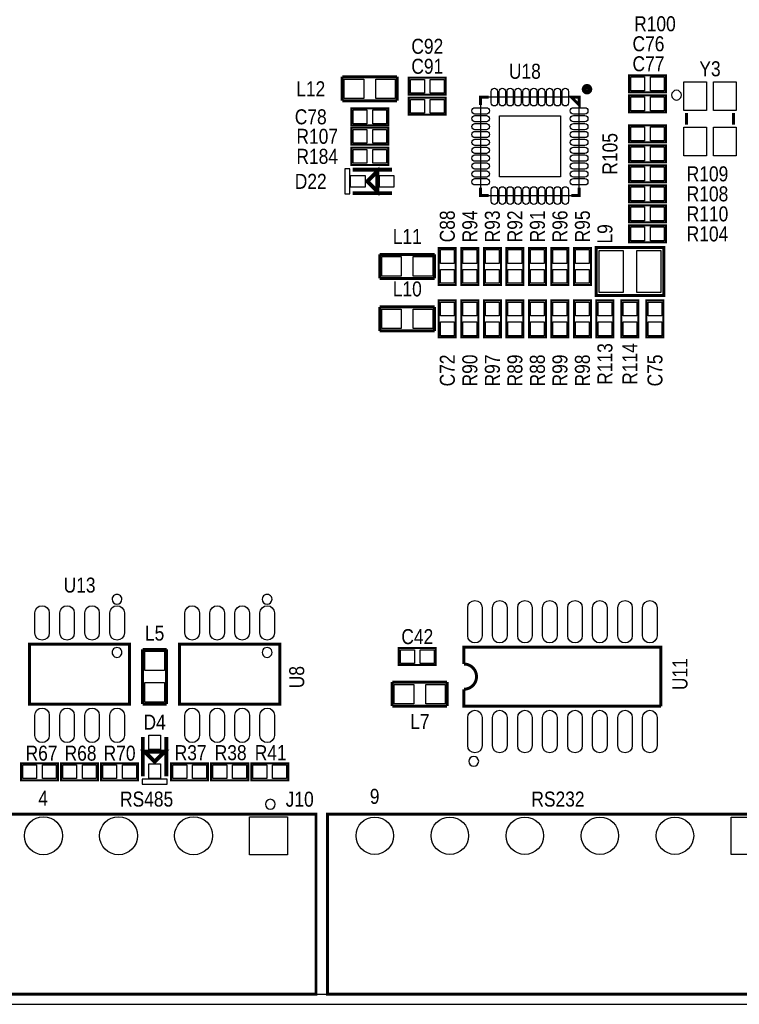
# Model space of a CAD drawing. Extents: x -37 to 189, y -69 to 158.
# Tile 3 of 11: x 41 to 78, y 0 to 50. Entities that reach past the tile are written whole.
import ezdxf
from ezdxf.enums import TextEntityAlignment as Align

# ---------------------------------------------------------------- set-up
doc = ezdxf.new("R2010")
doc.units = 0
for name, color, linetype in [('BG_OUTLINE', 12, 'CONTINUOUS'), ('BG_SILKSCREEN_TOP', 7, 'CONTINUOUS'), ('PG_SILKSCREEN_TOP', 253, 'CONTINUOUS'), ('PIN_SOLDERMASK_TOP', 120, 'CONTINUOUS'), ('RD_SILKSCREEN_TOP', 173, 'CONTINUOUS'), ('RKI_ALL', 2, 'CONTINUOUS')]:
    doc.layers.add(name, color=color, linetype=linetype)

msp = doc.modelspace()

# ---------------------------------------------------------------- linework, layer by layer
at = {"layer": 'BG_OUTLINE'}
msp.add_lwpolyline([(1.999996, 0), (155.999993, 0, 0.414213), (157.999989, 1.999996), (157.999989, 92.999992, 0.414215), (155.999993, 94.999988), (1.999996, 94.999988, 0.414214), (0, 92.999992), (0, 1.999996, 0.414212), (1.999996, 0)], format="xyb", dxfattribs=at)
at = {"layer": 'PG_SILKSCREEN_TOP'}
for points, const_width in [([(57.785, 45.8724), (57.785, 47.0916)], 0.1524), ([(57.785, 47.0916), (60.5663, 47.0916)], 0.1524), ([(60.5663, 47.0916), (60.5663, 45.8724)], 0.1524), ([(63.0428, 46.1772), (61.1632, 46.1772), (61.1632, 47.0408), (63.0428, 47.0408), (63.0428, 46.1772)], 0.1016), ([(72.3392, 47.1678), (74.2188, 47.1678), (74.2188, 46.3042), (72.3392, 46.3042), (72.3392, 47.1678)], 0.1016), ([(63.0428, 45.1612), (61.1632, 45.1612), (61.1632, 46.0248), (63.0428, 46.0248), (63.0428, 45.1612)], 0.1016), ([(65.209928, 46.061122), (64.809878, 46.061122), (64.809878, 45.661072)], 0.150114), ([(69.410072, 46.061122), (69.810122, 46.061122), (69.810122, 45.661072), (69.410072, 46.061122)], 0.150114), ([(72.3392, 46.1518), (74.2188, 46.1518), (74.2188, 45.2882), (72.3392, 45.2882), (72.3392, 46.1518)], 0.1016), ([(60.5663, 45.8724), (57.785, 45.8724)], 0.1524), ([(60.1218, 44.6278), (58.2422, 44.6278), (58.2422, 45.4914), (60.1218, 45.4914), (60.1218, 44.6278)], 0.1016), ([(75.254002, 45.257999), (75.254002, 44.658001)], 0.150012), ([(77.653998, 45.257999), (77.653998, 44.658001)], 0.150012), ([(58.2422, 44.5008), (60.1218, 44.5008), (60.1218, 43.6372), (58.2422, 43.6372), (58.2422, 44.5008)], 0.1016), ([(72.3392, 44.6278), (74.2188, 44.6278), (74.2188, 43.7642), (72.3392, 43.7642), (72.3392, 44.6278)], 0.1016), ([(58.2422, 43.4848), (60.1218, 43.4848), (60.1218, 42.6212), (58.2422, 42.6212), (58.2422, 43.4848)], 0.1016), ([(74.2188, 42.7482), (72.3392, 42.7482), (72.3392, 43.6118), (74.2188, 43.6118), (74.2188, 42.7482)], 0.1016), ([(59.055, 41.783), (59.563, 42.291), (59.563, 41.275), (59.055, 41.783)], 0.2032), ([(72.3392, 42.5958), (74.2188, 42.5958), (74.2188, 41.7322), (72.3392, 41.7322), (72.3392, 42.5958)], 0.1016), ([(60.308998, 42.382948), (58.309002, 42.382948)], 0.199898), ([(64.809878, 41.460928), (64.809878, 41.060878), (65.209928, 41.060878)], 0.150114), ([(69.810122, 41.460928), (69.810122, 41.060878), (69.410072, 41.060878)], 0.150114), ([(72.3392, 41.5798), (74.2188, 41.5798), (74.2188, 40.7162), (72.3392, 40.7162), (72.3392, 41.5798)], 0.1016), ([(58.309002, 41.183052), (60.308998, 41.183052)], 0.199898), ([(72.3392, 40.5638), (74.2188, 40.5638), (74.2188, 39.7002), (72.3392, 39.7002), (72.3392, 40.5638)], 0.1016), ([(74.2188, 38.6842), (72.3392, 38.6842), (72.3392, 39.5478), (74.2188, 39.5478), (74.2188, 38.6842)], 0.1016), ([(70.671182, 35.98799), (74.108818, 35.98799), (74.108818, 38.428168), (70.670928, 38.428168), (70.670928, 35.98799), (70.671182, 35.98799)], 0.1524), ([(59.69, 36.8554), (59.69, 38.0746)], 0.1524), ([(59.69, 38.0746), (62.4713, 38.0746)], 0.1524), ([(62.4713, 38.0746), (62.4713, 36.8554)], 0.1524), ([(63.5508, 38.4048), (63.5508, 36.5252), (62.6872, 36.5252), (62.6872, 38.4048), (63.5508, 38.4048)], 0.1016), ([(63.8302, 36.5252), (63.8302, 38.4048), (64.6938, 38.4048), (64.6938, 36.5252), (63.8302, 36.5252)], 0.1016), ([(64.9732, 36.5252), (64.9732, 38.4048), (65.8368, 38.4048), (65.8368, 36.5252), (64.9732, 36.5252)], 0.1016), ([(66.1162, 36.5252), (66.1162, 38.4048), (66.9798, 38.4048), (66.9798, 36.5252), (66.1162, 36.5252)], 0.1016), ([(67.2592, 36.5252), (67.2592, 38.4048), (68.1228, 38.4048), (68.1228, 36.5252), (67.2592, 36.5252)], 0.1016), ([(68.4022, 36.5252), (68.4022, 38.4048), (69.2658, 38.4048), (69.2658, 36.5252), (68.4022, 36.5252)], 0.1016), ([(69.5452, 36.5252), (69.5452, 38.4048), (70.4088, 38.4048), (70.4088, 36.5252), (69.5452, 36.5252)], 0.1016), ([(62.4713, 36.8554), (59.69, 36.8554)], 0.1524), ([(62.6872, 33.8582), (62.6872, 35.7378), (63.5508, 35.7378), (63.5508, 33.8582), (62.6872, 33.8582)], 0.1016), ([(63.8302, 33.8582), (63.8302, 35.7378), (64.6938, 35.7378), (64.6938, 33.8582), (63.8302, 33.8582)], 0.1016), ([(65.8368, 35.7378), (65.8368, 33.8582), (64.9732, 33.8582), (64.9732, 35.7378), (65.8368, 35.7378)], 0.1016), ([(66.1162, 33.8582), (66.1162, 35.7378), (66.9798, 35.7378), (66.9798, 33.8582), (66.1162, 33.8582)], 0.1016), ([(67.2592, 33.8582), (67.2592, 35.7378), (68.1228, 35.7378), (68.1228, 33.8582), (67.2592, 33.8582)], 0.1016), ([(69.2658, 35.7378), (69.2658, 33.8582), (68.4022, 33.8582), (68.4022, 35.7378), (69.2658, 35.7378)], 0.1016), ([(70.4088, 35.7378), (70.4088, 33.8582), (69.5452, 33.8582), (69.5452, 35.7378), (70.4088, 35.7378)], 0.1016), ([(70.6882, 33.8582), (70.6882, 35.7378), (71.5518, 35.7378), (71.5518, 33.8582), (70.6882, 33.8582)], 0.1016), ([(72.8218, 35.7378), (72.8218, 33.8582), (71.9582, 33.8582), (71.9582, 35.7378), (72.8218, 35.7378)], 0.1016), ([(74.0918, 35.7378), (74.0918, 33.8582), (73.2282, 33.8582), (73.2282, 35.7378), (74.0918, 35.7378)], 0.1016), ([(59.69, 34.1884), (59.69, 35.4076)], 0.1524), ([(59.69, 35.4076), (62.4713, 35.4076)], 0.1524), ([(62.4713, 35.4076), (62.4713, 34.1884)], 0.1524), ([(62.4713, 34.1884), (59.69, 34.1884)], 0.1524), ([(41.91, 15.24), (46.99, 15.24), (46.99, 18.288), (41.91, 18.288), (41.91, 15.24)], 0.1524), ([(47.6504, 15.24), (47.6504, 18.0213)], 0.1524), ([(47.6504, 18.0213), (48.8696, 18.0213)], 0.1524), ([(48.8696, 18.0213), (48.8696, 15.24)], 0.1524), ([(49.53, 15.24), (54.61, 15.24), (54.61, 18.288), (49.53, 18.288), (49.53, 15.24)], 0.1524), ([(62.5348, 17.2212), (60.6552, 17.2212), (60.6552, 18.0848), (62.5348, 18.0848), (62.5348, 17.2212)], 0.1016), ([(60.325, 15.1384), (60.325, 16.3576)], 0.1524), ([(60.325, 16.3576), (63.1063, 16.3576)], 0.1524), ([(63.1063, 16.3576), (63.1063, 15.1384)], 0.1524), ([(63.96101, 15.637002), (63.96101, 15.137003), (73.96099, 15.137003)], 0.150012), ([(48.8696, 15.24), (47.6504, 15.24)], 0.1524), ([(63.1063, 15.1384), (60.325, 15.1384)], 0.1524), ([(47.660052, 13.572998), (47.660052, 11.573002)], 0.199898), ([(48.859948, 11.573002), (48.859948, 13.572998)], 0.199898), ([(48.26, 12.319), (47.752, 12.827), (48.768, 12.827), (48.26, 12.319)], 0.2032), ([(43.3578, 11.3792), (41.4782, 11.3792), (41.4782, 12.2428), (43.3578, 12.2428), (43.3578, 11.3792)], 0.1016), ([(45.3898, 11.3792), (43.5102, 11.3792), (43.5102, 12.2428), (45.3898, 12.2428), (45.3898, 11.3792)], 0.1016), ([(45.5422, 12.2428), (47.4218, 12.2428), (47.4218, 11.3792), (45.5422, 11.3792), (45.5422, 12.2428)], 0.1016), ([(50.9778, 11.3792), (49.0982, 11.3792), (49.0982, 12.2428), (50.9778, 12.2428), (50.9778, 11.3792)], 0.1016), ([(53.0098, 11.3792), (51.1302, 11.3792), (51.1302, 12.2428), (53.0098, 12.2428), (53.0098, 11.3792)], 0.1016), ([(53.1622, 12.2428), (55.0418, 12.2428), (55.0418, 11.3792), (53.1622, 11.3792), (53.1622, 12.2428)], 0.1016), ([(40.213483, 9.657918), (56.453481, 9.657918), (56.453481, 0.507924), (40.213483, 0.507924), (40.213483, 9.657918)], 0.150012), ([(57.030976, 9.657918), (80.890974, 9.657918), (80.890974, 0.507924), (57.030976, 0.507924), (57.030976, 9.657918)], 0.150012)]:
    msp.add_lwpolyline(points, dxfattribs=dict(at, const_width=const_width))
for points, const_width in [([(70.351294, 46.460994, 1.000041), (70.068694, 46.460994, 0.999959), (70.351294, 46.460994)], 0.249936), ([(73.96099, 15.137003), (73.96099, 18.136997), (63.96101, 18.136997), (63.96101, 17.277105, -0.999984), (63.96101, 15.996895), (63.96101, 15.637002)], 0.150012)]:
    msp.add_lwpolyline(points, format="xyb", dxfattribs=dict(at, const_width=const_width))
msp.add_lwpolyline([(64.809878, 46.061122), (64.809878, 41.060878), (69.810122, 41.060878), (69.810122, 46.061122), (64.809878, 46.061122)], dxfattribs=at)
for points in [[(75.00399, 46.157998, 1), (74.50401, 46.158002, 1)], [(46.599983, 20.563992, 1), (46.100017, 20.564008, 1)], [(54.219983, 20.563992, 1), (53.720017, 20.564008, 1)], [(46.599983, 17.863998, 1), (46.100017, 17.864002, 1)], [(54.219983, 17.863998, 1), (53.720017, 17.864002, 1)], [(64.710996, 12.337009, 1), (64.211004, 12.336991, 1)], [(54.383483, 10.157917, 1), (53.883482, 10.157924, 1)]]:
    msp.add_lwpolyline(points, format="xyb", close=True, dxfattribs=at)
for points in [[(57.912, 42.418), (57.912, 41.148), (58.166, 41.148), (58.166, 42.418)], [(57.912, 42.418), (57.912, 41.148), (58.166, 41.148), (58.166, 42.418)], [(47.625, 11.176), (48.895, 11.176), (48.895, 11.43), (47.625, 11.43)]]:
    msp.add_lwpolyline(points, close=True, dxfattribs=at)
at = {"layer": 'PIN_SOLDERMASK_TOP'}
for points in [[(72.428633, 46.385505), (72.428633, 47.086495), (73.129623, 47.086495), (73.129623, 46.385505)], [(73.428377, 46.385505), (73.428377, 47.086495), (74.129367, 47.086495), (74.129367, 46.385505)], [(58.876311, 46.976411), (58.876311, 45.987589), (57.887489, 45.987589), (57.887489, 46.976411)], [(60.476511, 46.976411), (60.476511, 45.987589), (59.487689, 45.987589), (59.487689, 46.976411)], [(61.953623, 46.959495), (61.953623, 46.258505), (61.252633, 46.258505), (61.252633, 46.959495)], [(62.953367, 46.959495), (62.953367, 46.258505), (62.252377, 46.258505), (62.252377, 46.959495)], [(75.128984, 46.833015), (76.278994, 46.833015), (76.278994, 45.383006), (75.128984, 45.383006)], [(76.629006, 46.833015), (77.779016, 46.833015), (77.779016, 45.383006), (76.629006, 45.383006)], [(72.428633, 45.369505), (72.428633, 46.070495), (73.129623, 46.070495), (73.129623, 45.369505)], [(73.428377, 45.369505), (73.428377, 46.070495), (74.129367, 46.070495), (74.129367, 45.369505)], [(61.953623, 45.943495), (61.953623, 45.242505), (61.252633, 45.242505), (61.252633, 45.943495)], [(62.953367, 45.943495), (62.953367, 45.242505), (62.252377, 45.242505), (62.252377, 45.943495)], [(59.032623, 45.410095), (59.032623, 44.709105), (58.331633, 44.709105), (58.331633, 45.410095)], [(60.032367, 45.410095), (60.032367, 44.709105), (59.331377, 44.709105), (59.331377, 45.410095)], [(65.759965, 45.111035), (68.860035, 45.111035), (68.860035, 42.010965), (65.759965, 42.010965)], [(72.428633, 43.845505), (72.428633, 44.546495), (73.129623, 44.546495), (73.129623, 43.845505)], [(73.428377, 43.845505), (73.428377, 44.546495), (74.129367, 44.546495), (74.129367, 43.845505)], [(75.128984, 44.532994), (76.278994, 44.532994), (76.278994, 43.082985), (75.128984, 43.082985)], [(76.629006, 44.532994), (77.779016, 44.532994), (77.779016, 43.082985), (76.629006, 43.082985)], [(58.331633, 43.718505), (58.331633, 44.419495), (59.032623, 44.419495), (59.032623, 43.718505)], [(59.331377, 43.718505), (59.331377, 44.419495), (60.032367, 44.419495), (60.032367, 43.718505)], [(73.129623, 43.530495), (73.129623, 42.829505), (72.428633, 42.829505), (72.428633, 43.530495)], [(74.129367, 43.530495), (74.129367, 42.829505), (73.428377, 42.829505), (73.428377, 43.530495)], [(58.331633, 42.702505), (58.331633, 43.403495), (59.032623, 43.403495), (59.032623, 42.702505)], [(59.331377, 42.702505), (59.331377, 43.403495), (60.032367, 43.403495), (60.032367, 42.702505)], [(72.428633, 41.813505), (72.428633, 42.514495), (73.129623, 42.514495), (73.129623, 41.813505)], [(73.428377, 41.813505), (73.428377, 42.514495), (74.129367, 42.514495), (74.129367, 41.813505)], [(58.208926, 41.483026), (58.208926, 42.082974), (58.949082, 42.082974), (58.949082, 41.483026)], [(59.668918, 41.483026), (59.668918, 42.082974), (60.409074, 42.082974), (60.409074, 41.483026)], [(72.428633, 40.797505), (72.428633, 41.498495), (73.129623, 41.498495), (73.129623, 40.797505)], [(73.428377, 40.797505), (73.428377, 41.498495), (74.129367, 41.498495), (74.129367, 40.797505)], [(72.428633, 39.781505), (72.428633, 40.482495), (73.129623, 40.482495), (73.129623, 39.781505)], [(73.428377, 39.781505), (73.428377, 40.482495), (74.129367, 40.482495), (74.129367, 39.781505)], [(73.129623, 39.466495), (73.129623, 38.765505), (72.428633, 38.765505), (72.428633, 39.466495)], [(74.129367, 39.466495), (74.129367, 38.765505), (73.428377, 38.765505), (73.428377, 39.466495)], [(62.768505, 38.315367), (63.469495, 38.315367), (63.469495, 37.614377), (62.768505, 37.614377)], [(64.612495, 37.614377), (63.911505, 37.614377), (63.911505, 38.315367), (64.612495, 38.315367)], [(65.755495, 37.614377), (65.054505, 37.614377), (65.054505, 38.315367), (65.755495, 38.315367)], [(66.898495, 37.614377), (66.197505, 37.614377), (66.197505, 38.315367), (66.898495, 38.315367)], [(68.041495, 37.614377), (67.340505, 37.614377), (67.340505, 38.315367), (68.041495, 38.315367)], [(69.184495, 37.614377), (68.483505, 37.614377), (68.483505, 38.315367), (69.184495, 38.315367)], [(70.327495, 37.614377), (69.626505, 37.614377), (69.626505, 38.315367), (70.327495, 38.315367)], [(70.82155, 36.1442), (70.82155, 38.2778), (72.04075, 38.2778), (72.04075, 36.1442)], [(72.73925, 36.1442), (72.73925, 38.2778), (73.95845, 38.2778), (73.95845, 36.1442)], [(60.781311, 37.959411), (60.781311, 36.970589), (59.792489, 36.970589), (59.792489, 37.959411)], [(62.381511, 37.959411), (62.381511, 36.970589), (61.392689, 36.970589), (61.392689, 37.959411)], [(62.768505, 37.315623), (63.469495, 37.315623), (63.469495, 36.614633), (62.768505, 36.614633)], [(64.612495, 36.614633), (63.911505, 36.614633), (63.911505, 37.315623), (64.612495, 37.315623)], [(65.755495, 36.614633), (65.054505, 36.614633), (65.054505, 37.315623), (65.755495, 37.315623)], [(66.898495, 36.614633), (66.197505, 36.614633), (66.197505, 37.315623), (66.898495, 37.315623)], [(68.041495, 36.614633), (67.340505, 36.614633), (67.340505, 37.315623), (68.041495, 37.315623)], [(69.184495, 36.614633), (68.483505, 36.614633), (68.483505, 37.315623), (69.184495, 37.315623)], [(70.327495, 36.614633), (69.626505, 36.614633), (69.626505, 37.315623), (70.327495, 37.315623)], [(63.469495, 34.947377), (62.768505, 34.947377), (62.768505, 35.648367), (63.469495, 35.648367)], [(64.612495, 34.947377), (63.911505, 34.947377), (63.911505, 35.648367), (64.612495, 35.648367)], [(65.054505, 35.648367), (65.755495, 35.648367), (65.755495, 34.947377), (65.054505, 34.947377)], [(66.898495, 34.947377), (66.197505, 34.947377), (66.197505, 35.648367), (66.898495, 35.648367)], [(68.041495, 34.947377), (67.340505, 34.947377), (67.340505, 35.648367), (68.041495, 35.648367)], [(68.483505, 35.648367), (69.184495, 35.648367), (69.184495, 34.947377), (68.483505, 34.947377)], [(69.626505, 35.648367), (70.327495, 35.648367), (70.327495, 34.947377), (69.626505, 34.947377)], [(71.470495, 34.947377), (70.769505, 34.947377), (70.769505, 35.648367), (71.470495, 35.648367)], [(72.039505, 35.648367), (72.740495, 35.648367), (72.740495, 34.947377), (72.039505, 34.947377)], [(73.309505, 35.648367), (74.010495, 35.648367), (74.010495, 34.947377), (73.309505, 34.947377)], [(60.781311, 35.292411), (60.781311, 34.303589), (59.792489, 34.303589), (59.792489, 35.292411)], [(62.381511, 35.292411), (62.381511, 34.303589), (61.392689, 34.303589), (61.392689, 35.292411)], [(63.469495, 33.947633), (62.768505, 33.947633), (62.768505, 34.648623), (63.469495, 34.648623)], [(64.612495, 33.947633), (63.911505, 33.947633), (63.911505, 34.648623), (64.612495, 34.648623)], [(65.054505, 34.648623), (65.755495, 34.648623), (65.755495, 33.947633), (65.054505, 33.947633)], [(66.898495, 33.947633), (66.197505, 33.947633), (66.197505, 34.648623), (66.898495, 34.648623)], [(68.041495, 33.947633), (67.340505, 33.947633), (67.340505, 34.648623), (68.041495, 34.648623)], [(68.483505, 34.648623), (69.184495, 34.648623), (69.184495, 33.947633), (68.483505, 33.947633)], [(69.626505, 34.648623), (70.327495, 34.648623), (70.327495, 33.947633), (69.626505, 33.947633)], [(71.470495, 33.947633), (70.769505, 33.947633), (70.769505, 34.648623), (71.470495, 34.648623)], [(72.039505, 34.648623), (72.740495, 34.648623), (72.740495, 33.947633), (72.039505, 33.947633)], [(73.309505, 34.648623), (74.010495, 34.648623), (74.010495, 33.947633), (73.309505, 33.947633)], [(61.445623, 18.003495), (61.445623, 17.302505), (60.744633, 17.302505), (60.744633, 18.003495)], [(62.445367, 18.003495), (62.445367, 17.302505), (61.744377, 17.302505), (61.744377, 18.003495)], [(47.765589, 17.931511), (48.754411, 17.931511), (48.754411, 16.942689), (47.765589, 16.942689)], [(47.765589, 16.331311), (48.754411, 16.331311), (48.754411, 15.342489), (47.765589, 15.342489)], [(61.416311, 16.242411), (61.416311, 15.253589), (60.427489, 15.253589), (60.427489, 16.242411)], [(63.016511, 16.242411), (63.016511, 15.253589), (62.027689, 15.253589), (62.027689, 16.242411)], [(48.559974, 12.932918), (47.960026, 12.932918), (47.960026, 13.673074), (48.559974, 13.673074)], [(42.268623, 12.161495), (42.268623, 11.460505), (41.567633, 11.460505), (41.567633, 12.161495)], [(43.268367, 12.161495), (43.268367, 11.460505), (42.567377, 11.460505), (42.567377, 12.161495)], [(44.300623, 12.161495), (44.300623, 11.460505), (43.599633, 11.460505), (43.599633, 12.161495)], [(45.300367, 12.161495), (45.300367, 11.460505), (44.599377, 11.460505), (44.599377, 12.161495)], [(45.631633, 11.460505), (45.631633, 12.161495), (46.332623, 12.161495), (46.332623, 11.460505)], [(46.631377, 11.460505), (46.631377, 12.161495), (47.332367, 12.161495), (47.332367, 11.460505)], [(48.559974, 11.472926), (47.960026, 11.472926), (47.960026, 12.213082), (48.559974, 12.213082)], [(49.888623, 12.161495), (49.888623, 11.460505), (49.187633, 11.460505), (49.187633, 12.161495)], [(50.888367, 12.161495), (50.888367, 11.460505), (50.187377, 11.460505), (50.187377, 12.161495)], [(51.920623, 12.161495), (51.920623, 11.460505), (51.219633, 11.460505), (51.219633, 12.161495)], [(52.920367, 12.161495), (52.920367, 11.460505), (52.219377, 11.460505), (52.219377, 12.161495)], [(53.251633, 11.460505), (53.251633, 12.161495), (53.952623, 12.161495), (53.952623, 11.460505)], [(54.251377, 11.460505), (54.251377, 12.161495), (54.952367, 12.161495), (54.952367, 11.460505)], [(55.013479, 9.522917), (55.013479, 7.592924), (53.083485, 7.592924), (53.083485, 9.522917)], [(79.435973, 9.507918), (79.435973, 7.607922), (77.535976, 7.607922), (77.535976, 9.507918)]]:
    msp.add_lwpolyline(points, close=True, dxfattribs=at)
for points in [[(65.349882, 45.771181), (65.349882, 46.351063, -1), (65.669922, 46.351063), (65.669922, 45.771181, -1)], [(65.749932, 45.771181), (65.749932, 46.351063, -1), (66.069972, 46.351063), (66.069972, 45.771181, -1)], [(66.149982, 45.771181), (66.149982, 46.351063, -1), (66.470022, 46.351063), (66.470022, 45.771181, -1)], [(66.550032, 45.771181), (66.550032, 46.351063, -1), (66.870072, 46.351063), (66.870072, 45.771181, -1)], [(66.950082, 45.771181), (66.950082, 46.351063, -1), (67.270122, 46.351063), (67.270122, 45.771181, -1)], [(67.349878, 45.771181), (67.349878, 46.351063, -1), (67.669918, 46.351063), (67.669918, 45.771181, -1)], [(67.749928, 45.771181), (67.749928, 46.351063, -1), (68.069968, 46.351063), (68.069968, 45.771181, -1)], [(68.149978, 45.771181), (68.149978, 46.351063, -1), (68.470018, 46.351063), (68.470018, 45.771181, -1)], [(68.550028, 45.771181), (68.550028, 46.351063, -1), (68.870068, 46.351063), (68.870068, 45.771181, -1)], [(68.950078, 45.771181), (68.950078, 46.351063, -1), (69.270118, 46.351063), (69.270118, 45.771181, -1)], [(65.099819, 45.201078), (64.519937, 45.201078, -1), (64.519937, 45.521118), (65.099819, 45.521118, -1)], [(70.100063, 45.201078), (69.520181, 45.201078, -1), (69.520181, 45.521118), (70.100063, 45.521118, -1)], [(65.099819, 44.801028), (64.519937, 44.801028, -1), (64.519937, 45.121068), (65.099819, 45.121068, -1)], [(70.100063, 44.801028), (69.520181, 44.801028, -1), (69.520181, 45.121068), (70.100063, 45.121068, -1)], [(65.099819, 44.400978), (64.519937, 44.400978, -1), (64.519937, 44.721018), (65.099819, 44.721018, -1)], [(70.100063, 44.400978), (69.520181, 44.400978, -1), (69.520181, 44.721018), (70.100063, 44.721018, -1)], [(65.099819, 44.000928), (64.519937, 44.000928, -1), (64.519937, 44.320968), (65.099819, 44.320968, -1)], [(70.100063, 44.000928), (69.520181, 44.000928, -1), (69.520181, 44.320968), (70.100063, 44.320968, -1)], [(65.099819, 43.600878), (64.519937, 43.600878, -1), (64.519937, 43.920918), (65.099819, 43.920918, -1)], [(65.099819, 43.201082), (64.519937, 43.201082, -1), (64.519937, 43.521122), (65.099819, 43.521122, -1)], [(70.100063, 43.600878), (69.520181, 43.600878, -1), (69.520181, 43.920918), (70.100063, 43.920918, -1)], [(70.100063, 43.201082), (69.520181, 43.201082, -1), (69.520181, 43.521122), (70.100063, 43.521122, -1)], [(65.099819, 42.801032), (64.519937, 42.801032, -1), (64.519937, 43.121072), (65.099819, 43.121072, -1)], [(70.100063, 42.801032), (69.520181, 42.801032, -1), (69.520181, 43.121072), (70.100063, 43.121072, -1)], [(65.099819, 42.400982), (64.519937, 42.400982, -1), (64.519937, 42.721022), (65.099819, 42.721022, -1)], [(70.100063, 42.400982), (69.520181, 42.400982, -1), (69.520181, 42.721022), (70.100063, 42.721022, -1)], [(65.099819, 42.000932), (64.519937, 42.000932, -1), (64.519937, 42.320972), (65.099819, 42.320972, -1)], [(70.100063, 42.000932), (69.520181, 42.000932, -1), (69.520181, 42.320972), (70.100063, 42.320972, -1)], [(65.099819, 41.600882), (64.519937, 41.600882, -1), (64.519937, 41.920922), (65.099819, 41.920922, -1)], [(65.349882, 40.770937), (65.349882, 41.350819, -1), (65.669922, 41.350819), (65.669922, 40.770937, -1)], [(65.749932, 40.770937), (65.749932, 41.350819, -1), (66.069972, 41.350819), (66.069972, 40.770937, -1)], [(66.149982, 40.770937), (66.149982, 41.350819, -1), (66.470022, 41.350819), (66.470022, 40.770937, -1)], [(66.550032, 40.770937), (66.550032, 41.350819, -1), (66.870072, 41.350819), (66.870072, 40.770937, -1)], [(66.950082, 40.770937), (66.950082, 41.350819, -1), (67.270122, 41.350819), (67.270122, 40.770937, -1)], [(67.349878, 40.770937), (67.349878, 41.350819, -1), (67.669918, 41.350819), (67.669918, 40.770937, -1)], [(67.749928, 40.770937), (67.749928, 41.350819, -1), (68.069968, 41.350819), (68.069968, 40.770937, -1)], [(68.149978, 40.770937), (68.149978, 41.350819, -1), (68.470018, 41.350819), (68.470018, 40.770937, -1)], [(68.550028, 40.770937), (68.550028, 41.350819, -1), (68.870068, 41.350819), (68.870068, 40.770937, -1)], [(68.950078, 40.770937), (68.950078, 41.350819, -1), (69.270118, 41.350819), (69.270118, 40.770937, -1)], [(70.100063, 41.600882), (69.520181, 41.600882, -1), (69.520181, 41.920922), (70.100063, 41.920922, -1)], [(64.889405, 20.137095), (64.889405, 18.714695, -1), (64.152805, 18.714695), (64.152805, 20.137095, -1)], [(66.149195, 20.137095), (66.149195, 18.714695, -1), (65.412595, 18.714695), (65.412595, 20.137095, -1)], [(67.429405, 20.137095), (67.429405, 18.714695, -1), (66.692805, 18.714695), (66.692805, 20.137095, -1)], [(68.689195, 20.137095), (68.689195, 18.714695, -1), (67.952595, 18.714695), (67.952595, 20.137095, -1)], [(69.969405, 20.137095), (69.969405, 18.714695, -1), (69.232805, 18.714695), (69.232805, 20.137095, -1)], [(71.229195, 20.137095), (71.229195, 18.714695, -1), (70.492595, 18.714695), (70.492595, 20.137095, -1)], [(72.509405, 20.137095), (72.509405, 18.714695, -1), (71.772805, 18.714695), (71.772805, 20.137095, -1)], [(73.769195, 20.137095), (73.769195, 18.714695, -1), (73.032595, 18.714695), (73.032595, 20.137095, -1)], [(42.177462, 18.855893), (42.177462, 19.871893, -1), (42.912538, 19.871893), (42.912538, 18.855893, -1)], [(43.447462, 18.855893), (43.447462, 19.871893, -1), (44.182538, 19.871893), (44.182538, 18.855893, -1)], [(44.717462, 18.855893), (44.717462, 19.871893, -1), (45.452538, 19.871893), (45.452538, 18.855893, -1)], [(45.987462, 18.855893), (45.987462, 19.871893, -1), (46.722538, 19.871893), (46.722538, 18.855893, -1)], [(49.797462, 18.855893), (49.797462, 19.871893, -1), (50.532538, 19.871893), (50.532538, 18.855893, -1)], [(51.067462, 18.855893), (51.067462, 19.871893, -1), (51.802538, 19.871893), (51.802538, 18.855893, -1)], [(52.337462, 18.855893), (52.337462, 19.871893, -1), (53.072538, 19.871893), (53.072538, 18.855893, -1)], [(53.607462, 18.855893), (53.607462, 19.871893, -1), (54.342538, 19.871893), (54.342538, 18.855893, -1)], [(42.177462, 13.656107), (42.177462, 14.672107, -1), (42.912538, 14.672107), (42.912538, 13.656107, -1)], [(43.447462, 13.656107), (43.447462, 14.672107, -1), (44.182538, 14.672107), (44.182538, 13.656107, -1)], [(44.717462, 13.656107), (44.717462, 14.672107, -1), (45.452538, 14.672107), (45.452538, 13.656107, -1)], [(45.987462, 13.656107), (45.987462, 14.672107, -1), (46.722538, 14.672107), (46.722538, 13.656107, -1)], [(49.797462, 13.656107), (49.797462, 14.672107, -1), (50.532538, 14.672107), (50.532538, 13.656107, -1)], [(51.067462, 13.656107), (51.067462, 14.672107, -1), (51.802538, 14.672107), (51.802538, 13.656107, -1)], [(52.337462, 13.656107), (52.337462, 14.672107, -1), (53.072538, 14.672107), (53.072538, 13.656107, -1)], [(53.607462, 13.656107), (53.607462, 14.672107, -1), (54.342538, 14.672107), (54.342538, 13.656107, -1)], [(64.889405, 14.559305), (64.889405, 13.136905, -1), (64.152805, 13.136905), (64.152805, 14.559305, -1)], [(66.149195, 14.559305), (66.149195, 13.136905, -1), (65.412595, 13.136905), (65.412595, 14.559305, -1)], [(67.429405, 14.559305), (67.429405, 13.136905, -1), (66.692805, 13.136905), (66.692805, 14.559305, -1)], [(68.689195, 14.559305), (68.689195, 13.136905, -1), (67.952595, 13.136905), (67.952595, 14.559305, -1)], [(69.969405, 14.559305), (69.969405, 13.136905, -1), (69.232805, 13.136905), (69.232805, 14.559305, -1)], [(71.229195, 14.559305), (71.229195, 13.136905, -1), (70.492595, 13.136905), (70.492595, 14.559305, -1)], [(72.509405, 14.559305), (72.509405, 13.136905, -1), (71.772805, 13.136905), (71.772805, 14.559305, -1)], [(73.769195, 14.559305), (73.769195, 13.136905, -1), (73.032595, 13.136905), (73.032595, 14.559305, -1)]]:
    msp.add_lwpolyline(points, format="xyb", close=True, dxfattribs=at)
for centre, radius in [((42.618482, 8.55792), 0.964997), ((46.428482, 8.55792), 0.964997), ((50.238482, 8.55792), 0.964997), ((59.435975, 8.55792), 0.949998), ((63.245975, 8.55792), 0.949998), ((67.055975, 8.55792), 0.949998), ((70.865975, 8.55792), 0.949998), ((74.675975, 8.55792), 0.949998)]:
    msp.add_circle(centre, radius, dxfattribs=at)
at = {"layer": 'RKI_ALL'}
msp.add_lwpolyline([(155.999993, 0.499999), (1.999996, 0.499999, -0.414212), (0.499999, 1.999996), (0.499999, 92.999992, -0.414214), (1.999996, 94.499989), (155.999993, 94.499989, -0.414215), (157.49999, 92.999992), (157.49999, 1.999996, -0.414214)], format="xyb", close=True, dxfattribs=at)

# ---------------------------------------------------------------- texts
at = {"layer": 'BG_SILKSCREEN_TOP', "width": 0.866667}
for s, p in [('RS485', (46.503692, 10.038918)), ('RS232', (67.386175, 10.038918))]:
    msp.add_text(s, height=0.762, dxfattribs=at).set_placement(p)
at = {"layer": 'PG_SILKSCREEN_TOP', "width": 0.866667}
msp.add_text('4', height=0.762, dxfattribs=at).set_placement((42.3545, 10.0838))
msp.add_text('6', height=0.762, rotation=180, dxfattribs=at).set_placement((59.678468, 10.938916))
at = {"layer": 'RD_SILKSCREEN_TOP', "width": 0.866667}
for s, p in [('R100', (73.66, 49.403)), ('C92', (62.103, 48.26)), ('C76', (73.3298, 48.387)), ('C91', (62.103, 47.244)), ('C77', (73.3298, 47.371)), ('U18', (67.056, 46.99)), ('Y3', (76.454, 47.117)), ('L12', (56.1848, 46.101)), ('C78', (56.1848, 44.6786)), ('R107', (56.515, 43.688)), ('R184', (56.515, 42.672)), ('R109', (76.327, 41.783)), ('D22', (56.1848, 41.402)), ('R108', (76.327, 40.767)), ('R110', (76.327, 39.751)), ('R104', (76.327, 38.735)), ('L11', (61.087, 38.608)), ('L10', (61.087, 35.941)), ('U13', (44.45, 20.9042)), ('L5', (48.26, 18.4658)), ('C42', (61.595, 18.288)), ('D4', (48.26, 13.9446)), ('L7', (61.722, 13.97)), ('R67', (42.5196, 12.3698)), ('R68', (44.5008, 12.3698)), ('R70', (46.482, 12.3698)), ('R37', (50.0888, 12.3952)), ('R38', (52.1208, 12.3952)), ('R41', (54.1528, 12.3952)), ('J10', (55.626, 10.033))]:
    msp.add_text(s, height=0.762, dxfattribs=at).set_placement(p, align=Align.CENTER)
for s, p in [('R105', (71.755, 43.18)), ('C88', (63.5, 39.496695)), ('R94', (64.643, 39.496695)), ('R93', (65.786, 39.496695)), ('R92', (66.929, 39.496695)), ('R91', (68.072, 39.496695)), ('R96', (69.215, 39.496695)), ('R95', (70.358, 39.496695)), ('L9', (71.501, 39.116)), ('R113', (71.501, 32.511695)), ('R114', (72.771, 32.511695)), ('C72', (63.5, 32.181495)), ('R90', (64.643, 32.181495)), ('R97', (65.786, 32.181495)), ('R89', (66.929, 32.181495)), ('R88', (68.072, 32.181495)), ('R99', (69.215, 32.181495)), ('R98', (70.358, 32.181495)), ('C75', (74.041, 32.181495)), ('U11', (75.311, 16.764)), ('U8', (55.8546, 16.6116))]:
    msp.add_text(s, height=0.762, rotation=90, dxfattribs=at).set_placement(p, align=Align.CENTER)

doc.saveas('drawing.dxf')
